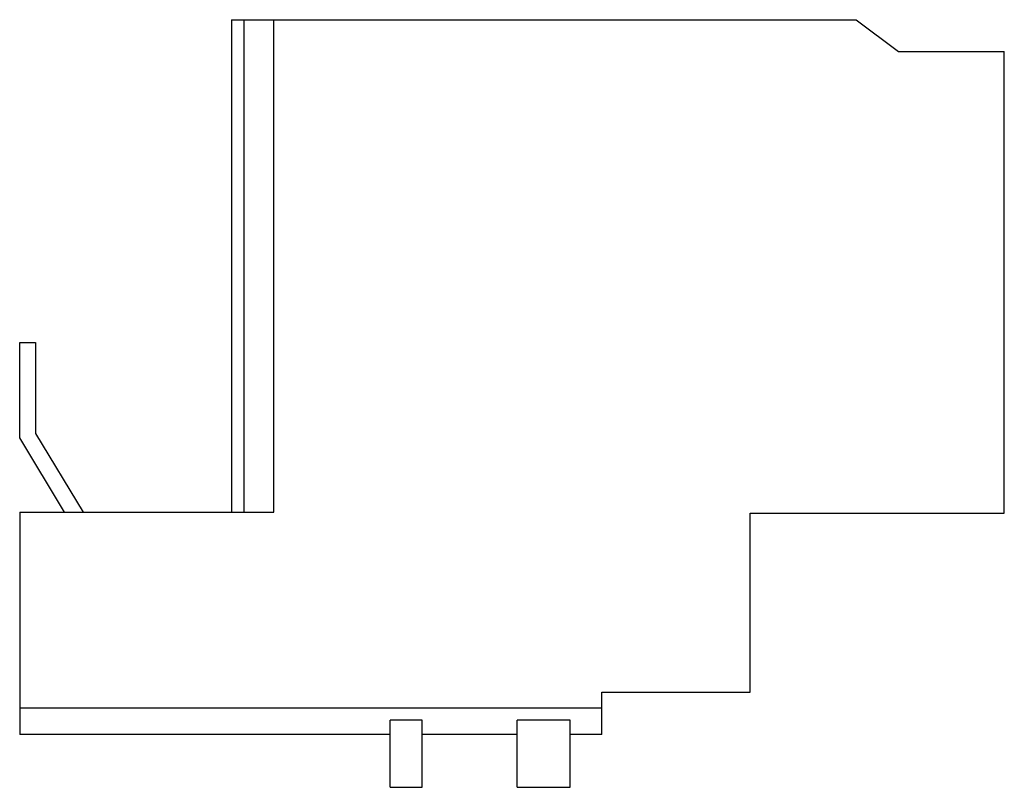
# Model space of a CAD drawing. Header units: millimetres. Extents: x 13.6 to 106.6, y 46.7 to 119.2.
import ezdxf

# ---------------------------------------------------------------- set-up
doc = ezdxf.new("R2010")
doc.units = ezdxf.units.MM
doc.header["$LTSCALE"] = 10.790491
doc.layers.get('0').update_dxf_attribs({"linetype": 'CONTINUOUS'})

msp = doc.modelspace()

# ---------------------------------------------------------------- linework, layer by layer
at = {"color": 7}
for p, q in [((33.644, 119.221), (33.644, 72.721)), ((33.644, 119.221), (92.644, 119.221)), ((34.844, 72.721), (34.844, 119.221)), ((37.644, 72.721), (37.644, 119.221)), ((92.644, 119.221), (96.644, 116.221)), ((96.644, 116.221), (106.644, 116.221)), ((106.644, 72.621), (106.644, 116.221)), ((13.644, 79.721), (13.644, 88.721)), ((13.644, 88.721), (15.144, 88.721)), ((15.144, 88.721), (15.144, 80.14)), ((15.144, 80.14), (19.644, 72.721)), ((17.889, 72.721), (13.644, 79.721)), ((13.644, 72.721), (13.644, 51.721)), ((13.644, 72.721), (37.644, 72.721)), ((82.644, 72.621), (106.644, 72.621)), ((82.644, 55.721), (82.644, 72.621)), ((68.644, 55.721), (82.644, 55.721)), ((68.644, 51.721), (68.644, 55.721)), ((13.644, 54.221), (68.644, 54.221)), ((51.644, 53.057), (48.644, 53.057)), ((48.644, 46.721), (48.644, 53.057)), ((51.644, 46.721), (51.644, 53.057)), ((65.644, 53.057), (60.644, 53.057)), ((60.644, 46.721), (60.644, 53.057)), ((65.644, 46.721), (65.644, 53.057)), ((48.644, 51.721), (13.644, 51.721)), ((60.644, 51.721), (51.644, 51.721)), ((68.644, 51.721), (65.644, 51.721)), ((48.644, 46.721), (51.644, 46.721)), ((60.644, 46.721), (65.644, 46.721))]:
    msp.add_line(p, q, dxfattribs=at)

doc.saveas('drawing.dxf')
